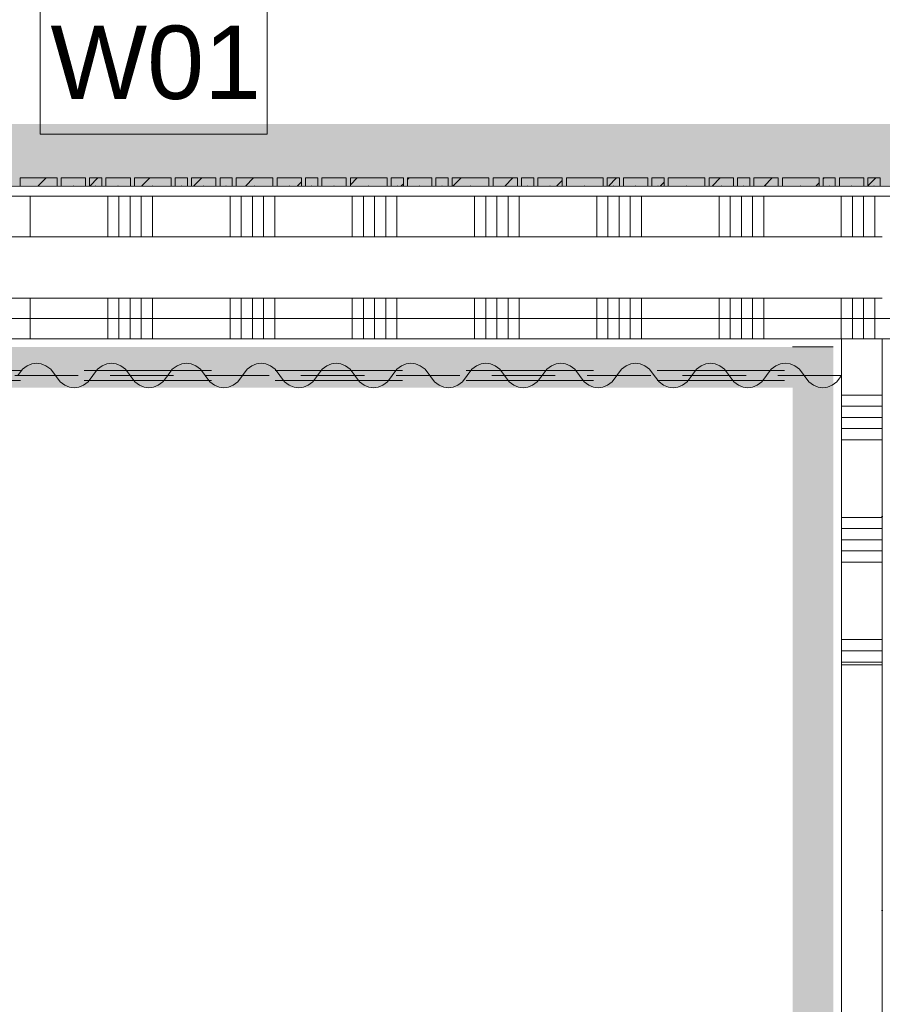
# Model space of a CAD drawing. Header units: millimetres. Extents: x -850 to 154668, y -24973 to 71030.
# Tile 150 of 212: x 36684 to 38801, y 37012 to 39428. Entities that reach past the tile are written whole.
import ezdxf

# ---------------------------------------------------------------- set-up
doc = ezdxf.new("R2010")
doc.units = ezdxf.units.MM
doc.header["$MEASUREMENT"] = 0
for name, pattern in [('B0605', [966.67, 533.33, -233.336667, 0.003333, -200]), ('B0701', [234.119993, 155.999994, -78.119999]), ('B0703', [468.700004, 312.5, -156.200004])]:
    doc.linetypes.add(name, pattern=pattern)
for name, color, linetype in [('42 Binnenwandafw', 7, 'Continuous'), ('Info Wandafwerking aanduiding', 7, 'Continuous'), ('Info Wandafwerking aanduiding Doorsnede-arcering', 7, 'Continuous'), ('New_22 NC Binnenwanden', 7, 'Continuous'), ('New_22 NC Binnenwanden Doorsnede-arcering', 7, 'Continuous'), ('New_22 NC Binnenwanden Laagscheidingslijnen', 7, 'Continuous'), ('New_22 NC Binnenwanden Ramen', 7, 'Continuous'), ('New_23 Vloeren', 7, 'Continuous'), ('New_72 VI kastenwanden', 7, 'Continuous'), ('New_Info Wandafwerking aanduiding', 7, 'Continuous'), ('New_Info Wandafwerking aanduiding Doorsnede-arcering', 7, 'Continuous'), ('New_Z Ruimtefuncties Zone omranding', 7, 'Continuous')]:
    doc.layers.add(name, color=color, linetype=linetype)
doc.styles.add('GENERATED_STYLE_1', font='txt')
pattern_1 = [(45, (0, 0), (-63.63961, 63.63961), [])]

# ---------------------------------------------------------------- blocks, each defined once
blk = doc.blocks.new('Slab_3_2', base_point=(0, 51154.6))
at = {"layer": 'New_23 Vloeren', "color": 1, "linetype": 'Continuous', "lineweight": 0, "flags": 128}
blk.add_lwpolyline([(51410.4, 30000.1), (49530, 30000.1), (42598.6, 30000.1), (42600, 37698.9), (44745.3, 37698.9), (44745.3, 38694.9), (42301.6, 38694.9), (42301.6, 38695), (25720, 38695)], dxfattribs=at)
blk = doc.blocks.new('Curtain Wall_87_2')
at = {"layer": 'New_22 NC Binnenwanden Doorsnede-arcering', "linetype": 'Continuous', "lineweight": 0, "true_color": 0x000000}
h = blk.add_hatch(dxfattribs=at)
h.set_pattern_fill('310_Naaldhout__01__0002', color=18, style=0, pattern_type=2)
h.set_pattern_definition(pattern_1)
h.paths.add_polyline_path([(36775.4, 39039.6), (36685.4, 39039.6), (36685.4, 39019.6), (36775.4, 39019.6)])
h = blk.add_hatch(dxfattribs=at)
h.set_pattern_fill('310_Naaldhout__01__0002', color=18, style=0, pattern_type=2)
h.set_pattern_definition(pattern_1)
h.paths.add_polyline_path([(36845.4, 39039.6), (36785.4, 39039.6), (36785.4, 39019.6), (36845.4, 39019.6)])
h = blk.add_hatch(dxfattribs=at)
h.set_pattern_fill('310_Naaldhout__01__0002', color=18, style=0, pattern_type=2)
h.set_pattern_definition(pattern_1)
h.paths.add_polyline_path([(36885.4, 39039.6), (36855.4, 39039.6), (36855.4, 39019.6), (36885.4, 39019.6)])
h = blk.add_hatch(dxfattribs=at)
h.set_pattern_fill('310_Naaldhout__01__0002', color=18, style=0, pattern_type=2)
h.set_pattern_definition(pattern_1)
h.paths.add_polyline_path([(36955.4, 39039.6), (36895.4, 39039.6), (36895.4, 39019.6), (36955.4, 39019.6)])
h = blk.add_hatch(dxfattribs=at)
h.set_pattern_fill('310_Naaldhout__01__0002', color=18, style=0, pattern_type=2)
h.set_pattern_definition(pattern_1)
h.paths.add_polyline_path([(37055.4, 39039.6), (36965.4, 39039.6), (36965.4, 39019.6), (37055.4, 39019.6)])
h = blk.add_hatch(dxfattribs=at)
h.set_pattern_fill('310_Naaldhout__01__0002', color=18, style=0, pattern_type=2)
h.set_pattern_definition(pattern_1)
h.paths.add_polyline_path([(37095.4, 39039.6), (37065.4, 39039.6), (37065.4, 39019.6), (37095.4, 39019.6)])
h = blk.add_hatch(dxfattribs=at)
h.set_pattern_fill('310_Naaldhout__01__0002', color=18, style=0, pattern_type=2)
h.set_pattern_definition(pattern_1)
h.paths.add_polyline_path([(37165.4, 39039.6), (37105.4, 39039.6), (37105.4, 39019.6), (37165.4, 39019.6)])
h = blk.add_hatch(dxfattribs=at)
h.set_pattern_fill('310_Naaldhout__01__0002', color=18, style=0, pattern_type=2)
h.set_pattern_definition(pattern_1)
h.paths.add_polyline_path([(37205.4, 39039.6), (37175.4, 39039.6), (37175.4, 39019.6), (37205.4, 39019.6)])
h = blk.add_hatch(dxfattribs=at)
h.set_pattern_fill('310_Naaldhout__01__0002', color=18, style=0, pattern_type=2)
h.set_pattern_definition(pattern_1)
h.paths.add_polyline_path([(37305.4, 39039.6), (37215.4, 39039.6), (37215.4, 39019.6), (37305.4, 39019.6)])
h = blk.add_hatch(dxfattribs=at)
h.set_pattern_fill('310_Naaldhout__01__0002', color=18, style=0, pattern_type=2)
h.set_pattern_definition(pattern_1)
h.paths.add_polyline_path([(37375.4, 39039.6), (37315.4, 39039.6), (37315.4, 39019.6), (37375.4, 39019.6)])
h = blk.add_hatch(dxfattribs=at)
h.set_pattern_fill('310_Naaldhout__01__0002', color=18, style=0, pattern_type=2)
h.set_pattern_definition(pattern_1)
h.paths.add_polyline_path([(37415.4, 39039.6), (37385.4, 39039.6), (37385.4, 39019.6), (37415.4, 39019.6)])
h = blk.add_hatch(dxfattribs=at)
h.set_pattern_fill('310_Naaldhout__01__0002', color=18, style=0, pattern_type=2)
h.set_pattern_definition(pattern_1)
h.paths.add_polyline_path([(37485.4, 39039.6), (37425.4, 39039.6), (37425.4, 39019.6), (37485.4, 39019.6)])
h = blk.add_hatch(dxfattribs=at)
h.set_pattern_fill('310_Naaldhout__01__0002', color=18, style=0, pattern_type=2)
h.set_pattern_definition(pattern_1)
h.paths.add_polyline_path([(37585.4, 39039.6), (37495.4, 39039.6), (37495.4, 39019.6), (37585.4, 39019.6)])
h = blk.add_hatch(dxfattribs=at)
h.set_pattern_fill('310_Naaldhout__01__0002', color=18, style=0, pattern_type=2)
h.set_pattern_definition(pattern_1)
h.paths.add_polyline_path([(37625.4, 39039.6), (37595.4, 39039.6), (37595.4, 39019.6), (37625.4, 39019.6)])
h = blk.add_hatch(dxfattribs=at)
h.set_pattern_fill('310_Naaldhout__01__0002', color=18, style=0, pattern_type=2)
h.set_pattern_definition(pattern_1)
h.paths.add_polyline_path([(37695.4, 39039.6), (37635.4, 39039.6), (37635.4, 39019.6), (37695.4, 39019.6)])
h = blk.add_hatch(dxfattribs=at)
h.set_pattern_fill('310_Naaldhout__01__0002', color=18, style=0, pattern_type=2)
h.set_pattern_definition(pattern_1)
h.paths.add_polyline_path([(37735.4, 39039.6), (37705.4, 39039.6), (37705.4, 39019.6), (37735.4, 39019.6)])
h = blk.add_hatch(dxfattribs=at)
h.set_pattern_fill('310_Naaldhout__01__0002', color=18, style=0, pattern_type=2)
h.set_pattern_definition(pattern_1)
h.paths.add_polyline_path([(37835.4, 39039.6), (37745.4, 39039.6), (37745.4, 39019.6), (37835.4, 39019.6)])
h = blk.add_hatch(dxfattribs=at)
h.set_pattern_fill('310_Naaldhout__01__0002', color=18, style=0, pattern_type=2)
h.set_pattern_definition(pattern_1)
h.paths.add_polyline_path([(37905.4, 39039.6), (37845.4, 39039.6), (37845.4, 39019.6), (37905.4, 39019.6)])
h = blk.add_hatch(dxfattribs=at)
h.set_pattern_fill('310_Naaldhout__01__0002', color=18, style=0, pattern_type=2)
h.set_pattern_definition(pattern_1)
h.paths.add_polyline_path([(37945.4, 39039.6), (37915.4, 39039.6), (37915.4, 39019.6), (37945.4, 39019.6)])
h = blk.add_hatch(dxfattribs=at)
h.set_pattern_fill('310_Naaldhout__01__0002', color=18, style=0, pattern_type=2)
h.set_pattern_definition(pattern_1)
h.paths.add_polyline_path([(38015.4, 39039.6), (37955.4, 39039.6), (37955.4, 39019.6), (38015.4, 39019.6)])
h = blk.add_hatch(dxfattribs=at)
h.set_pattern_fill('310_Naaldhout__01__0002', color=18, style=0, pattern_type=2)
h.set_pattern_definition(pattern_1)
h.paths.add_polyline_path([(38115.4, 39039.6), (38025.4, 39039.6), (38025.4, 39019.6), (38115.4, 39019.6)])
h = blk.add_hatch(dxfattribs=at)
h.set_pattern_fill('310_Naaldhout__01__0002', color=18, style=0, pattern_type=2)
h.set_pattern_definition(pattern_1)
h.paths.add_polyline_path([(38155.4, 39039.6), (38125.4, 39039.6), (38125.4, 39019.6), (38155.4, 39019.6)])
h = blk.add_hatch(dxfattribs=at)
h.set_pattern_fill('310_Naaldhout__01__0002', color=18, style=0, pattern_type=2)
h.set_pattern_definition(pattern_1)
h.paths.add_polyline_path([(38225.4, 39039.6), (38165.4, 39039.6), (38165.4, 39019.6), (38225.4, 39019.6)])
h = blk.add_hatch(dxfattribs=at)
h.set_pattern_fill('310_Naaldhout__01__0002', color=18, style=0, pattern_type=2)
h.set_pattern_definition(pattern_1)
h.paths.add_polyline_path([(38265.4, 39039.6), (38235.4, 39039.6), (38235.4, 39019.6), (38265.4, 39019.6)])
h = blk.add_hatch(dxfattribs=at)
h.set_pattern_fill('310_Naaldhout__01__0002', color=18, style=0, pattern_type=2)
h.set_pattern_definition(pattern_1)
h.paths.add_polyline_path([(38365.4, 39039.6), (38275.4, 39039.6), (38275.4, 39019.6), (38365.4, 39019.6)])
h = blk.add_hatch(dxfattribs=at)
h.set_pattern_fill('310_Naaldhout__01__0002', color=18, style=0, pattern_type=2)
h.set_pattern_definition(pattern_1)
h.paths.add_polyline_path([(38435.4, 39039.6), (38375.4, 39039.6), (38375.4, 39019.6), (38435.4, 39019.6)])
h = blk.add_hatch(dxfattribs=at)
h.set_pattern_fill('310_Naaldhout__01__0002', color=18, style=0, pattern_type=2)
h.set_pattern_definition(pattern_1)
h.paths.add_polyline_path([(38475.4, 39039.6), (38445.4, 39039.6), (38445.4, 39019.6), (38475.4, 39019.6)])
h = blk.add_hatch(dxfattribs=at)
h.set_pattern_fill('310_Naaldhout__01__0002', color=18, style=0, pattern_type=2)
h.set_pattern_definition(pattern_1)
h.paths.add_polyline_path([(38545.4, 39039.6), (38485.4, 39039.6), (38485.4, 39019.6), (38545.4, 39019.6)])
h = blk.add_hatch(dxfattribs=at)
h.set_pattern_fill('310_Naaldhout__01__0002', color=18, style=0, pattern_type=2)
h.set_pattern_definition(pattern_1)
h.paths.add_polyline_path([(38645.4, 39039.6), (38555.4, 39039.6), (38555.4, 39019.6), (38645.4, 39019.6)])
h = blk.add_hatch(dxfattribs=at)
h.set_pattern_fill('310_Naaldhout__01__0002', color=18, style=0, pattern_type=2)
h.set_pattern_definition(pattern_1)
h.paths.add_polyline_path([(38685.4, 39039.6), (38655.4, 39039.6), (38655.4, 39019.6), (38685.4, 39019.6)])
h = blk.add_hatch(dxfattribs=at)
h.set_pattern_fill('310_Naaldhout__01__0002', color=18, style=0, pattern_type=2)
h.set_pattern_definition(pattern_1)
h.paths.add_polyline_path([(38755.4, 39039.6), (38695.4, 39039.6), (38695.4, 39019.6), (38755.4, 39019.6)])
h = blk.add_hatch(dxfattribs=at)
h.set_pattern_fill('310_Naaldhout__01__0002', color=18, style=0, pattern_type=2)
h.set_pattern_definition(pattern_1)
h.paths.add_polyline_path([(38795.4, 39039.6), (38765.4, 39039.6), (38765.4, 39019.6), (38795.4, 39019.6)])
at = {"layer": 'New_22 NC Binnenwanden', "color": 7, "linetype": 'Continuous', "lineweight": 0}
for p, q in [((36775.4, 39039.6), (36685.4, 39039.6)), ((36685.4, 39039.6), (36685.4, 39019.6)), ((36775.4, 39039.6), (36775.4, 39019.6)), ((36785.4, 39039.6), (36785.4, 39019.6)), ((36845.4, 39039.6), (36785.4, 39039.6)), ((36845.4, 39039.6), (36845.4, 39019.6)), ((36855.4, 39039.6), (36855.4, 39019.6)), ((36885.4, 39039.6), (36855.4, 39039.6)), ((36885.4, 39039.6), (36885.4, 39019.6)), ((36895.4, 39039.6), (36895.4, 39019.6)), ((36955.4, 39039.6), (36895.4, 39039.6)), ((36955.4, 39039.6), (36955.4, 39019.6)), ((37055.4, 39039.6), (36965.4, 39039.6)), ((36965.4, 39039.6), (36965.4, 39019.6)), ((37055.4, 39039.6), (37055.4, 39019.6)), ((37065.4, 39039.6), (37065.4, 39019.6)), ((37095.4, 39039.6), (37065.4, 39039.6)), ((37095.4, 39039.6), (37095.4, 39019.6)), ((37105.4, 39039.6), (37105.4, 39019.6)), ((37165.4, 39039.6), (37105.4, 39039.6)), ((37165.4, 39039.6), (37165.4, 39019.6)), ((37175.4, 39039.6), (37175.4, 39019.6)), ((37205.4, 39039.6), (37175.4, 39039.6)), ((37205.4, 39039.6), (37205.4, 39019.6)), ((37215.4, 39039.6), (37215.4, 39019.6)), ((37305.4, 39039.6), (37215.4, 39039.6)), ((37305.4, 39039.6), (37305.4, 39019.6)), ((37315.4, 39039.6), (37315.4, 39019.6)), ((37375.4, 39039.6), (37315.4, 39039.6)), ((37375.4, 39039.6), (37375.4, 39019.6)), ((37385.4, 39039.6), (37385.4, 39019.6)), ((37415.4, 39039.6), (37385.4, 39039.6)), ((37415.4, 39039.6), (37415.4, 39019.6)), ((37425.4, 39039.6), (37425.4, 39019.6)), ((37485.4, 39039.6), (37425.4, 39039.6)), ((37485.4, 39039.6), (37485.4, 39019.6)), ((37495.4, 39039.6), (37495.4, 39019.6)), ((37585.4, 39039.6), (37495.4, 39039.6)), ((37585.4, 39039.6), (37585.4, 39019.6)), ((37625.4, 39039.6), (37595.4, 39039.6)), ((37595.4, 39039.6), (37595.4, 39019.6)), ((37625.4, 39039.6), (37625.4, 39019.6)), ((37695.4, 39039.6), (37635.4, 39039.6)), ((37635.4, 39039.6), (37635.4, 39019.6)), ((37695.4, 39039.6), (37695.4, 39019.6)), ((37735.4, 39039.6), (37705.4, 39039.6)), ((37705.4, 39039.6), (37705.4, 39019.6)), ((37735.4, 39039.6), (37735.4, 39019.6)), ((37745.4, 39039.6), (37745.4, 39019.6)), ((37835.4, 39039.6), (37745.4, 39039.6)), ((37835.4, 39039.6), (37835.4, 39019.6)), ((37845.4, 39039.6), (37845.4, 39019.6)), ((37905.4, 39039.6), (37845.4, 39039.6)), ((37905.4, 39039.6), (37905.4, 39019.6)), ((37915.4, 39039.6), (37915.4, 39019.6)), ((37945.4, 39039.6), (37915.4, 39039.6)), ((37945.4, 39039.6), (37945.4, 39019.6)), ((38015.4, 39039.6), (37955.4, 39039.6)), ((37955.4, 39039.6), (37955.4, 39019.6)), ((38015.4, 39039.6), (38015.4, 39019.6)), ((38115.4, 39039.6), (38025.4, 39039.6)), ((38025.4, 39039.6), (38025.4, 39019.6)), ((38115.4, 39039.6), (38115.4, 39019.6)), ((38125.4, 39039.6), (38125.4, 39019.6)), ((38155.4, 39039.6), (38125.4, 39039.6)), ((38155.4, 39039.6), (38155.4, 39019.6)), ((38225.4, 39039.6), (38165.4, 39039.6)), ((38165.4, 39039.6), (38165.4, 39019.6)), ((38225.4, 39039.6), (38225.4, 39019.6)), ((38235.4, 39039.6), (38235.4, 39019.6)), ((38265.4, 39039.6), (38235.4, 39039.6)), ((38265.4, 39039.6), (38265.4, 39019.6)), ((38275.4, 39039.6), (38275.4, 39019.6)), ((38365.4, 39039.6), (38275.4, 39039.6)), ((38365.4, 39039.6), (38365.4, 39019.6)), ((38375.4, 39039.6), (38375.4, 39019.6)), ((38435.4, 39039.6), (38375.4, 39039.6)), ((38435.4, 39039.6), (38435.4, 39019.6)), ((38475.4, 39039.6), (38445.4, 39039.6)), ((38445.4, 39039.6), (38445.4, 39019.6)), ((38475.4, 39039.6), (38475.4, 39019.6)), ((38545.4, 39039.6), (38485.4, 39039.6)), ((38485.4, 39039.6), (38485.4, 39019.6)), ((38545.4, 39039.6), (38545.4, 39019.6)), ((38645.4, 39039.6), (38555.4, 39039.6)), ((38555.4, 39039.6), (38555.4, 39019.6)), ((38645.4, 39039.6), (38645.4, 39019.6)), ((38685.4, 39039.6), (38655.4, 39039.6)), ((38655.4, 39039.6), (38655.4, 39019.6)), ((38685.4, 39039.6), (38685.4, 39019.6)), ((38695.4, 39039.6), (38695.4, 39019.6)), ((38755.4, 39039.6), (38695.4, 39039.6)), ((38755.4, 39039.6), (38755.4, 39019.6)), ((38795.4, 39039.6), (38765.4, 39039.6)), ((38765.4, 39039.6), (38765.4, 39019.6)), ((38795.4, 39039.6), (38795.4, 39019.6)), ((36775.4, 39019.6), (36685.4, 39019.6)), ((36845.4, 39019.6), (36785.4, 39019.6)), ((36885.4, 39019.6), (36855.4, 39019.6)), ((36955.4, 39019.6), (36895.4, 39019.6)), ((37055.4, 39019.6), (36965.4, 39019.6)), ((37095.4, 39019.6), (37065.4, 39019.6)), ((37165.4, 39019.6), (37105.4, 39019.6)), ((37205.4, 39019.6), (37175.4, 39019.6)), ((37305.4, 39019.6), (37215.4, 39019.6)), ((37375.4, 39019.6), (37315.4, 39019.6)), ((37415.4, 39019.6), (37385.4, 39019.6)), ((37485.4, 39019.6), (37425.4, 39019.6)), ((37585.4, 39019.6), (37495.4, 39019.6)), ((37625.4, 39019.6), (37595.4, 39019.6)), ((37695.4, 39019.6), (37635.4, 39019.6)), ((37735.4, 39019.6), (37705.4, 39019.6)), ((37835.4, 39019.6), (37745.4, 39019.6)), ((37905.4, 39019.6), (37845.4, 39019.6)), ((37945.4, 39019.6), (37915.4, 39019.6)), ((38015.4, 39019.6), (37955.4, 39019.6)), ((38115.4, 39019.6), (38025.4, 39019.6)), ((38155.4, 39019.6), (38125.4, 39019.6)), ((38225.4, 39019.6), (38165.4, 39019.6)), ((38265.4, 39019.6), (38235.4, 39019.6)), ((38365.4, 39019.6), (38275.4, 39019.6)), ((38435.4, 39019.6), (38375.4, 39019.6)), ((38475.4, 39019.6), (38445.4, 39019.6)), ((38545.4, 39019.6), (38485.4, 39019.6)), ((38645.4, 39019.6), (38555.4, 39019.6)), ((38685.4, 39019.6), (38655.4, 39019.6)), ((38755.4, 39019.6), (38695.4, 39019.6)), ((38795.4, 39019.6), (38765.4, 39019.6))]:
    blk.add_line(p, q, dxfattribs=at)
at = {"layer": 'New_22 NC Binnenwanden', "color": 9, "linetype": 'B0703', "lineweight": 0}
for p, q in [((36660.4, 39019.6), (36730.4, 39019.6)), ((36730.4, 39019.6), (36815.4, 39019.6)), ((36815.4, 39019.6), (36870.4, 39019.6)), ((36870.4, 39019.6), (36925.4, 39019.6)), ((36925.4, 39019.6), (37010.4, 39019.6)), ((37010.4, 39019.6), (37080.4, 39019.6)), ((37080.4, 39019.6), (37135.4, 39019.6)), ((37135.4, 39019.6), (37190.4, 39019.6)), ((37190.4, 39019.6), (37260.4, 39019.6)), ((37260.4, 39019.6), (37345.4, 39019.6)), ((37345.4, 39019.6), (37400.4, 39019.6)), ((37400.4, 39019.6), (37455.4, 39019.6)), ((37455.4, 39019.6), (37540.4, 39019.6)), ((37540.4, 39019.6), (37610.4, 39019.6)), ((37610.4, 39019.6), (37665.4, 39019.6)), ((37665.4, 39019.6), (37720.4, 39019.6)), ((37720.4, 39019.6), (37790.4, 39019.6)), ((37790.4, 39019.6), (37875.4, 39019.6)), ((37875.4, 39019.6), (37930.4, 39019.6)), ((37930.4, 39019.6), (37985.4, 39019.6)), ((37985.4, 39019.6), (38070.4, 39019.6)), ((38070.4, 39019.6), (38140.4, 39019.6)), ((38140.4, 39019.6), (38195.4, 39019.6)), ((38195.4, 39019.6), (38250.4, 39019.6)), ((38250.4, 39019.6), (38320.4, 39019.6)), ((38320.4, 39019.6), (38405.4, 39019.6)), ((38405.4, 39019.6), (38460.4, 39019.6)), ((38460.4, 39019.6), (38515.4, 39019.6)), ((38515.4, 39019.6), (38600.4, 39019.6)), ((38600.4, 39019.6), (38670.4, 39019.6)), ((38670.4, 39019.6), (38725.4, 39019.6)), ((38725.4, 39019.6), (38780.4, 39019.6)), ((38780.4, 39019.6), (38850.4, 39019.6))]:
    blk.add_line(p, q, dxfattribs=at)
at = {"layer": 'New_22 NC Binnenwanden', "color": 1, "linetype": 'Continuous', "lineweight": 0}
for p, q in [((36730.4, 39019.6), (36660.4, 39019.6)), ((36815.4, 39019.6), (36730.4, 39019.6)), ((36870.4, 39019.6), (36815.4, 39019.6)), ((36925.4, 39019.6), (36870.4, 39019.6)), ((37010.4, 39019.6), (36925.4, 39019.6)), ((37080.4, 39019.6), (37010.4, 39019.6)), ((37135.4, 39019.6), (37080.4, 39019.6)), ((37190.4, 39019.6), (37135.4, 39019.6)), ((37260.4, 39019.6), (37190.4, 39019.6)), ((37345.4, 39019.6), (37260.4, 39019.6)), ((37400.4, 39019.6), (37345.4, 39019.6)), ((37455.4, 39019.6), (37400.4, 39019.6)), ((37540.4, 39019.6), (37455.4, 39019.6)), ((37610.4, 39019.6), (37540.4, 39019.6)), ((37665.4, 39019.6), (37610.4, 39019.6)), ((37720.4, 39019.6), (37665.4, 39019.6)), ((37790.4, 39019.6), (37720.4, 39019.6)), ((37875.4, 39019.6), (37790.4, 39019.6)), ((37930.4, 39019.6), (37875.4, 39019.6)), ((37985.4, 39019.6), (37930.4, 39019.6)), ((38070.4, 39019.6), (37985.4, 39019.6)), ((38140.4, 39019.6), (38070.4, 39019.6)), ((38195.4, 39019.6), (38140.4, 39019.6)), ((38250.4, 39019.6), (38195.4, 39019.6)), ((38320.4, 39019.6), (38250.4, 39019.6)), ((38405.4, 39019.6), (38320.4, 39019.6)), ((38460.4, 39019.6), (38405.4, 39019.6)), ((38515.4, 39019.6), (38460.4, 39019.6)), ((38600.4, 39019.6), (38515.4, 39019.6)), ((38670.4, 39019.6), (38600.4, 39019.6)), ((38725.4, 39019.6), (38670.4, 39019.6)), ((38780.4, 39019.6), (38725.4, 39019.6)), ((38850.4, 39019.6), (38780.4, 39019.6))]:
    blk.add_line(p, q, dxfattribs=at)
at = {"layer": 'New_22 NC Binnenwanden', "color": 9, "linetype": 'B0703', "lineweight": 0}
for p in [(36730.4, 39019.6), (36815.4, 39019.6), (36870.4, 39019.6), (36925.4, 39019.6), (37010.4, 39019.6), (37080.4, 39019.6), (37135.4, 39019.6), (37190.4, 39019.6), (37260.4, 39019.6), (37345.4, 39019.6), (37400.4, 39019.6), (37455.4, 39019.6), (37540.4, 39019.6), (37610.4, 39019.6), (37665.4, 39019.6), (37720.4, 39019.6), (37790.4, 39019.6), (37875.4, 39019.6), (37930.4, 39019.6), (37985.4, 39019.6), (38070.4, 39019.6), (38140.4, 39019.6), (38195.4, 39019.6), (38250.4, 39019.6), (38320.4, 39019.6), (38405.4, 39019.6), (38460.4, 39019.6), (38515.4, 39019.6), (38600.4, 39019.6), (38670.4, 39019.6), (38725.4, 39019.6), (38780.4, 39019.6)]:
    blk.add_point(p, dxfattribs=at)
at = {"layer": 'New_22 NC Binnenwanden', "color": 1, "linetype": 'Continuous', "lineweight": 0}
for p in [(36730.4, 39019.6), (36730.4, 39019.6), (36815.4, 39019.6), (36815.4, 39019.6), (36870.4, 39019.6), (36870.4, 39019.6), (36925.4, 39019.6), (36925.4, 39019.6), (37010.4, 39019.6), (37010.4, 39019.6), (37080.4, 39019.6), (37080.4, 39019.6), (37135.4, 39019.6), (37135.4, 39019.6), (37190.4, 39019.6), (37190.4, 39019.6), (37260.4, 39019.6), (37260.4, 39019.6), (37345.4, 39019.6), (37345.4, 39019.6), (37400.4, 39019.6), (37400.4, 39019.6), (37455.4, 39019.6), (37455.4, 39019.6), (37540.4, 39019.6), (37540.4, 39019.6), (37610.4, 39019.6), (37610.4, 39019.6), (37665.4, 39019.6), (37665.4, 39019.6), (37720.4, 39019.6), (37720.4, 39019.6), (37790.4, 39019.6), (37790.4, 39019.6), (37875.4, 39019.6), (37875.4, 39019.6), (37930.4, 39019.6), (37930.4, 39019.6), (37985.4, 39019.6), (37985.4, 39019.6), (38070.4, 39019.6), (38070.4, 39019.6), (38140.4, 39019.6), (38140.4, 39019.6), (38195.4, 39019.6), (38195.4, 39019.6), (38250.4, 39019.6), (38250.4, 39019.6), (38320.4, 39019.6), (38320.4, 39019.6), (38405.4, 39019.6), (38405.4, 39019.6), (38460.4, 39019.6), (38460.4, 39019.6), (38515.4, 39019.6), (38515.4, 39019.6), (38600.4, 39019.6), (38600.4, 39019.6), (38670.4, 39019.6), (38670.4, 39019.6), (38725.4, 39019.6), (38725.4, 39019.6), (38780.4, 39019.6), (38780.4, 39019.6)]:
    blk.add_point(p, dxfattribs=at)
blk = doc.blocks.new('*X1289')
at = {"layer": 'New_22 NC Binnenwanden Doorsnede-arcering', "color": 254, "linetype": 'Continuous', "lineweight": 0, "true_color": 0xe9ebeb}
for p, q in [((36709.7, 38744.9), (36709.7, 38644.9)), ((36900, 38744.9), (36900, 38644.9)), ((36927.4, 38744.9), (36927.4, 38644.9)), ((36954.9, 38744.9), (36954.9, 38644.9)), ((36982.3, 38744.9), (36982.3, 38644.9)), ((37009.7, 38744.9), (37009.7, 38644.9)), ((37200, 38744.9), (37200, 38644.9)), ((37227.4, 38744.9), (37227.4, 38644.9)), ((37254.9, 38744.9), (37254.9, 38644.9)), ((37282.3, 38744.9), (37282.3, 38644.9)), ((37309.7, 38744.9), (37309.7, 38644.9)), ((37500, 38744.9), (37500, 38644.9)), ((37527.4, 38744.9), (37527.4, 38644.9)), ((37554.9, 38744.9), (37554.9, 38644.9)), ((37582.3, 38744.9), (37582.3, 38644.9)), ((37609.7, 38744.9), (37609.7, 38644.9)), ((37800, 38744.9), (37800, 38644.9)), ((37827.4, 38744.9), (37827.4, 38644.9)), ((37854.9, 38744.9), (37854.9, 38644.9)), ((37882.3, 38744.9), (37882.3, 38644.9)), ((37909.7, 38744.9), (37909.7, 38644.9)), ((38100, 38744.9), (38100, 38644.9)), ((38127.4, 38744.9), (38127.4, 38644.9)), ((38154.9, 38744.9), (38154.9, 38644.9)), ((38182.3, 38744.9), (38182.3, 38644.9)), ((38209.7, 38744.9), (38209.7, 38644.9)), ((38400, 38744.9), (38400, 38644.9)), ((38427.4, 38744.9), (38427.4, 38644.9)), ((38454.9, 38744.9), (38454.9, 38644.9)), ((38482.3, 38744.9), (38482.3, 38644.9)), ((38509.7, 38744.9), (38509.7, 38644.9)), ((38700, 38744.9), (38700, 38644.9)), ((38727.4, 38744.9), (38727.4, 38644.9)), ((38754.9, 38744.9), (38754.9, 38644.9)), ((38782.3, 38744.9), (38782.3, 38644.9))]:
    blk.add_line(p, q, dxfattribs=at)
blk = doc.blocks.new('*X1295')
at = {"layer": 'New_22 NC Binnenwanden Doorsnede-arcering', "color": 254, "linetype": 'Continuous', "lineweight": 0, "true_color": 0xe9ebeb}
for p, q in [((36709.7, 38994.9), (36709.7, 38894.9)), ((36900, 38994.9), (36900, 38894.9)), ((36927.4, 38994.9), (36927.4, 38894.9)), ((36954.9, 38994.9), (36954.9, 38894.9)), ((36982.3, 38994.9), (36982.3, 38894.9)), ((37009.7, 38994.9), (37009.7, 38894.9)), ((37200, 38994.9), (37200, 38894.9)), ((37227.4, 38994.9), (37227.4, 38894.9)), ((37254.9, 38994.9), (37254.9, 38894.9)), ((37282.3, 38994.9), (37282.3, 38894.9)), ((37309.7, 38994.9), (37309.7, 38894.9)), ((37500, 38994.9), (37500, 38894.9)), ((37527.4, 38994.9), (37527.4, 38894.9)), ((37554.9, 38994.9), (37554.9, 38894.9)), ((37582.3, 38994.9), (37582.3, 38894.9)), ((37609.7, 38994.9), (37609.7, 38894.9)), ((37800, 38994.9), (37800, 38894.9)), ((37827.4, 38994.9), (37827.4, 38894.9)), ((37854.9, 38994.9), (37854.9, 38894.9)), ((37882.3, 38994.9), (37882.3, 38894.9)), ((37909.7, 38994.9), (37909.7, 38894.9)), ((38100, 38994.9), (38100, 38894.9)), ((38127.4, 38994.9), (38127.4, 38894.9)), ((38154.9, 38994.9), (38154.9, 38894.9)), ((38182.3, 38994.9), (38182.3, 38894.9)), ((38209.7, 38994.9), (38209.7, 38894.9)), ((38400, 38994.9), (38400, 38894.9)), ((38427.4, 38994.9), (38427.4, 38894.9)), ((38454.9, 38994.9), (38454.9, 38894.9)), ((38482.3, 38994.9), (38482.3, 38894.9)), ((38509.7, 38994.9), (38509.7, 38894.9)), ((38700, 38994.9), (38700, 38894.9)), ((38727.4, 38994.9), (38727.4, 38894.9)), ((38754.9, 38994.9), (38754.9, 38894.9)), ((38782.3, 38994.9), (38782.3, 38894.9))]:
    blk.add_line(p, q, dxfattribs=at)
blk = doc.blocks.new('Wall_189_2', base_point=(31100.9, 38819.9))
at = {"layer": 'New_22 NC Binnenwanden', "color": 8, "linetype": 'Continuous', "lineweight": 0, "true_color": 0x778488, "flags": 128}
for points in [[(42600, 38994.9), (31100.9, 38994.9)], [(31425.4, 38644.9), (42250, 38644.9)]]:
    blk.add_lwpolyline(points, dxfattribs=at)
at = {"layer": 'New_22 NC Binnenwanden Laagscheidingslijnen', "color": 8, "linetype": 'Continuous', "lineweight": 0, "true_color": 0x778488}
for p, q in [((38800, 38894.9), (35300.4, 38894.9)), ((35300.4, 38744.9), (38800, 38744.9))]:
    blk.add_line(p, q, dxfattribs=at)
at = {"layer": 'New_22 NC Binnenwanden', "color": 8, "lineweight": 0, "true_color": 0x778488}
for name in ['*X1295', '*X1289']:
    blk.add_blockref(name, (0, 0), dxfattribs=at)
blk = doc.blocks.new('Wall_328_2', base_point=(38680.5, 38624.9))
at = {"layer": 'Info Wandafwerking aanduiding Doorsnede-arcering', "linetype": 'Continuous', "lineweight": 0, "true_color": 0x0ba833}
for points in [[(38580.5, 38625), (38580.5, 38525), (38680.5, 38624.9)], [(38580.5, 38525), (38680.5, 38524.9), (38680.5, 38624.9)], [(38580.5, 38525), (38579.9, 30395), (38679.9, 30395), (38680.5, 38524.9)]]:
    blk.add_hatch(color=104, dxfattribs=at).paths.add_polyline_path(points)
at = {"layer": 'Info Wandafwerking aanduiding', "color": 9, "linetype": 'Continuous', "lineweight": 0, "flags": 128}
blk.add_lwpolyline([(38680.5, 38624.9), (38580.5, 38625)], dxfattribs=at)
blk = doc.blocks.new('Wall_331_2', base_point=(31445.4, 38625.5))
at = {"layer": 'Info Wandafwerking aanduiding Doorsnede-arcering', "linetype": 'Continuous', "lineweight": 0, "true_color": 0x0ba833}
blk.add_hatch(color=104, dxfattribs=at).paths.add_polyline_path([(31545.4, 38625.5), (31545.4, 38525.5), (38580.5, 38525), (38580.5, 38625)])
blk = doc.blocks.new('Beam_4_2', base_point=(31686.3, 38644.9))
at = {"layer": '42 Binnenwandafw', "color": 9, "linetype": 'B0605', "lineweight": 0}
blk.add_line((31686.3, 38644.9), (38700.5, 38644.9), dxfattribs=at)
at = {"layer": '42 Binnenwandafw', "color": 9, "linetype": 'B0703', "lineweight": 0}
for p, q in [((31686.3, 38567.4), (38700.5, 38567.4)), ((38700.5, 38542.4), (38700.5, 38567.4)), ((31686.3, 38542.4), (38700.5, 38542.4))]:
    blk.add_line(p, q, dxfattribs=at)
blk = doc.blocks.new('Beam_5_2', base_point=(38799.9, 30675))
at = {"layer": '42 Binnenwandafw', "color": 9, "linetype": 'B0605', "lineweight": 0}
blk.add_line((38799.9, 30675), (38800.5, 38644.9), dxfattribs=at)
blk = doc.blocks.new('Curtain #1580_2')
at = {"layer": 'New_72 VI kastenwanden', "color": 1, "linetype": 'Continuous', "lineweight": 0}
blk.add_line((0, 0), (6614.2, 0), dxfattribs=at)
at = {"layer": 'New_72 VI kastenwanden', "color": 1, "linetype": 'B0701', "lineweight": 0}
blk.add_line((0, -90), (6614.2, -90), dxfattribs=at)
at = {"layer": 'New_72 VI kastenwanden', "color": 7, "linetype": 'Continuous', "lineweight": 0, "flags": 128}
blk.add_lwpolyline([(2021, -90), (2009.5, -74.7), (1998, -66.5), (1986.5, -61.6), (1975.1, -60), (1963.6, -61.6), (1952.1, -66.5), (1940.6, -74.7), (1929.1, -90), (1917.7, -105.3), (1906.2, -113.5), (1894.7, -118.4), (1883.2, -120), (1871.7, -118.4), (1860.2, -113.5), (1848.8, -105.3), (1837.3, -90), (1825.8, -74.7), (1814.3, -66.5), (1802.8, -61.6), (1791.3, -60), (1779.9, -61.6), (1768.4, -66.5), (1756.9, -74.7), (1745.4, -90), (1733.9, -105.3), (1722.4, -113.5), (1711, -118.4), (1699.5, -120), (1688, -118.4), (1676.5, -113.5), (1665, -105.3), (1653.5, -90), (1642.1, -74.7), (1630.6, -66.5), (1619.1, -61.6), (1607.6, -60), (1596.1, -61.6), (1584.6, -66.5), (1573.2, -74.7), (1561.7, -90), (1550.2, -105.3), (1538.7, -113.5), (1527.2, -118.4), (1515.8, -120), (1504.3, -118.4), (1492.8, -113.5), (1481.3, -105.3), (1469.8, -90), (1458.3, -74.7), (1446.9, -66.5), (1435.4, -61.6), (1423.9, -60), (1412.4, -61.6), (1400.9, -66.5), (1389.4, -74.7), (1378, -90), (1366.5, -105.3), (1355, -113.5), (1343.5, -118.4), (1332, -120), (1320.5, -118.4), (1309.1, -113.5), (1297.6, -105.3), (1286.1, -90), (1274.6, -74.7), (1263.1, -66.5), (1251.6, -61.6), (1240.2, -60), (1228.7, -61.6), (1217.2, -66.5), (1205.7, -74.7), (1194.2, -90), (1182.7, -105.3), (1171.3, -113.5), (1159.8, -118.4), (1148.3, -120), (1136.8, -118.4), (1125.3, -113.5), (1113.9, -105.3), (1102.4, -90), (1090.9, -74.7), (1079.4, -66.5), (1067.9, -61.6), (1056.4, -60), (1045, -61.6), (1033.5, -66.5), (1022, -74.7), (1010.5, -90), (999, -105.3), (987.5, -113.5), (976.1, -118.4), (964.6, -120), (953.1, -118.4), (941.6, -113.5), (930.1, -105.3), (918.6, -90), (907.2, -74.7), (895.7, -66.5), (884.2, -61.6), (872.7, -60), (861.2, -61.6), (849.7, -66.5), (838.3, -74.7), (826.8, -90), (815.3, -105.3), (803.8, -113.5), (792.3, -118.4), (780.8, -120), (769.4, -118.4), (757.9, -113.5), (746.4, -105.3), (734.9, -90), (723.4, -74.7), (711.9, -66.5), (700.5, -61.6), (689, -60), (677.5, -61.6), (666, -66.5), (654.5, -74.7), (643.1, -90), (631.6, -105.3), (620.1, -113.5), (608.6, -118.4), (597.1, -120), (585.6, -118.4), (574.2, -113.5), (562.7, -105.3), (551.2, -90), (539.7, -74.7), (528.2, -66.5), (516.7, -61.6), (505.3, -60), (493.8, -61.6), (482.3, -66.5), (470.8, -74.7), (459.3, -90), (447.8, -105.3), (436.4, -113.5), (424.9, -118.4), (413.4, -120), (401.9, -118.4), (390.4, -113.5), (378.9, -105.3), (367.5, -90), (356, -74.7), (344.5, -66.5), (333, -61.6), (321.5, -60), (310, -61.6), (298.6, -66.5), (287.1, -74.7), (275.6, -90), (264.1, -105.3), (252.6, -113.5), (241.2, -118.4), (229.7, -120), (218.2, -118.4), (206.7, -113.5), (195.2, -105.3), (183.7, -90), (172.3, -74.7), (160.8, -66.5), (149.3, -61.6), (137.8, -60), (126.3, -61.6), (114.8, -66.5), (103.4, -74.7), (91.9, -90), (80.4, -105.3), (68.9, -113.5), (57.4, -118.4), (45.9, -120), (34.5, -118.4), (23, -113.5), (11.5, -105.3), (0, -90)], dxfattribs=at)
blk = doc.blocks.new('*X2571')
at = {"layer": 'New_22 NC Binnenwanden Doorsnede-arcering', "color": 254, "linetype": 'Continuous', "lineweight": 0, "true_color": 0xe9ebeb}
for p, q in [((38700.5, 38506.9), (38800.5, 38506.9)), ((38700.5, 38479.4), (38800.5, 38479.4)), ((38700.5, 38452), (38800.5, 38452)), ((38700.5, 38424.6), (38800.5, 38424.6)), ((38700.5, 38397.1), (38800.5, 38397.1)), ((38700.5, 38206.9), (38800.5, 38206.9)), ((38700.5, 38179.4), (38800.5, 38179.4)), ((38700.5, 38152), (38800.5, 38152)), ((38700.5, 38124.6), (38800.5, 38124.6)), ((38700.5, 38097.1), (38800.5, 38097.1)), ((38700.4, 37906.9), (38800.4, 37906.9)), ((38700.4, 37879.4), (38800.4, 37879.4)), ((38700.4, 37852), (38800.4, 37852))]:
    blk.add_line(p, q, dxfattribs=at)
blk = doc.blocks.new('R rechthoekige opening 22_6')
at = {"layer": 'New_22 NC Binnenwanden Ramen', "color": 9, "linetype": 'Continuous', "lineweight": 0}
for p, q in [((-3244.9, -25), (3244.9, -25)), ((-3244.9, -125), (3244.9, -125))]:
    blk.add_line(p, q, dxfattribs=at)
at = {"layer": 'New_22 NC Binnenwanden Ramen', "color": 7, "linetype": 'Continuous', "lineweight": 0}
blk.add_line((3244.9, -125), (3244.9, -25), dxfattribs=at)
blk = doc.blocks.new('Wall_508_2', base_point=(38800.5, 38819.9))
at = {"layer": 'New_22 NC Binnenwanden', "color": 8, "linetype": 'Continuous', "lineweight": 0, "true_color": 0x778488}
blk.add_line((38700.4, 37844.8), (38800.4, 37844.8), dxfattribs=at)
at = {"layer": 'New_22 NC Binnenwanden', "color": 8, "linetype": 'Continuous', "lineweight": 0, "true_color": 0x778488, "flags": 128}
for points in [[(38700.5, 38644.9), (38700.4, 37844.8)], [(38800.5, 38644.9), (38700.5, 38644.9)], [(38800.4, 37844.8), (38800.5, 38644.9)]]:
    blk.add_lwpolyline(points, dxfattribs=at)
at = {"layer": 'New_22 NC Binnenwanden', "color": 8, "lineweight": 0, "true_color": 0x778488}
blk.add_blockref('*X2571', (0, 0), dxfattribs=at)
at = {"layer": 'New_22 NC Binnenwanden Ramen', "color": 1, "linetype": 'Continuous', "lineweight": 0, "xscale": -0.9999999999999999, "zscale": 1000, "rotation": 269.9957495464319}
blk.add_blockref('R rechthoekige opening 22_6', (38825.2, 34599.8), dxfattribs=at)
blk = doc.blocks.new('Wall_620_2', base_point=(31017.6, 39097))
at = {"layer": 'New_Info Wandafwerking aanduiding Doorsnede-arcering', "linetype": 'Continuous', "lineweight": 0, "true_color": 0x99a3a6}
blk.add_hatch(color=253, dxfattribs=at).paths.add_polyline_path([(31092.6, 39022), (44859.2, 39022), (44859.1, 39172), (31092.6, 39172)])

msp = doc.modelspace()

# ---------------------------------------------------------------- linework, layer by layer
at = {"layer": 'New_Info Wandafwerking aanduiding', "color": 9, "linetype": 'Continuous', "lineweight": 0, "flags": 128}
msp.add_lwpolyline([(36734.3, 39479.9), (37291.2, 39479.9), (37291.2, 39147), (36734.3, 39147)], close=True, dxfattribs=at)
at = {"layer": 'New_Z Ruimtefuncties Zone omranding', "color": 41, "linetype": 'Continuous', "lineweight": 0, "true_color": 0xffeeaa, "flags": 128}
msp.add_lwpolyline([(42915.4, 40895), (33401.4, 40895), (33401.4, 38995), (42915.4, 38995)], close=True, dxfattribs=at)

# ---------------------------------------------------------------- block references
at = {"layer": '42 Binnenwandafw', "color": 9, "lineweight": 0}
for name, p in [('Beam_4_2', (31686.3, 38644.9)), ('Beam_5_2', (38799.9, 30675))]:
    msp.add_blockref(name, p, dxfattribs=at)
at = {"layer": 'Info Wandafwerking aanduiding', "color": 1, "lineweight": 0}
for name, p in [('Wall_331_2', (31445.4, 38625.5)), ('Wall_328_2', (38680.5, 38624.9))]:
    msp.add_blockref(name, p, dxfattribs=at)
at = {"layer": 'New_22 NC Binnenwanden', "linetype": 'Continuous', "lineweight": 0}
msp.add_blockref('Curtain Wall_87_2', (0, 0), dxfattribs=at)
at = {"layer": 'New_22 NC Binnenwanden', "color": 8, "lineweight": 0, "true_color": 0x778488}
for name, p in [('Wall_189_2', (31100.9, 38819.9)), ('Wall_508_2', (38800.5, 38819.9))]:
    msp.add_blockref(name, p, dxfattribs=at)
at = {"layer": 'New_23 Vloeren', "color": 1, "linetype": 'Continuous', "lineweight": 0}
msp.add_blockref('Slab_3_2', (0, 51154.6), dxfattribs=at)
at = {"layer": 'New_72 VI kastenwanden', "color": 1, "linetype": 'Continuous', "lineweight": 0, "xscale": -1, "zscale": 1000}
msp.add_blockref('Curtain #1580_2', (38700.5, 38644.9), dxfattribs=at)
at = {"layer": 'New_Info Wandafwerking aanduiding', "color": 1, "lineweight": 0}
msp.add_blockref('Wall_620_2', (31017.6, 39097), dxfattribs=at)

# ---------------------------------------------------------------- texts
at = {"layer": 'New_Info Wandafwerking aanduiding', "color": 2, "linetype": 'Continuous', "lineweight": 0, "insert": (36759.3, 39230.8), "char_height": 180, "attachment_point": 7, "style": 'GENERATED_STYLE_1'}
msp.add_mtext('\\A1;{\\pql;\\fArial|b0|i0|c0|p38;W01}', dxfattribs=at)

doc.saveas('drawing.dxf')
